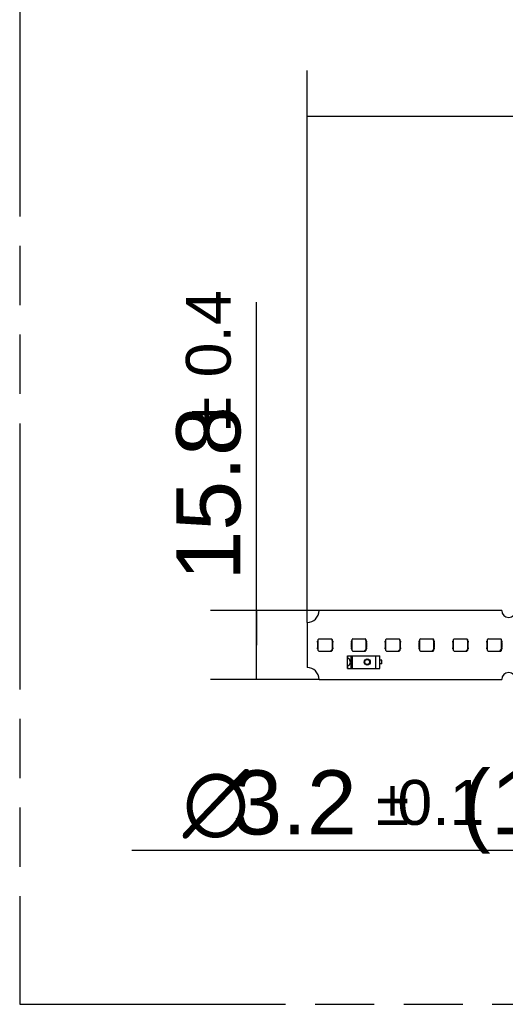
# Model space of a CAD drawing. Header units: millimetres. Extents: x 0 to 210, y 0 to 297.
# Tile 3 of 23: x 50 to 66, y 133 to 165. Entities that reach past the tile are written whole.
import ezdxf
from ezdxf.enums import TextEntityAlignment as Align

# ---------------------------------------------------------------- set-up
doc = ezdxf.new("R2010")
doc.units = ezdxf.units.MM
doc.header["$LTSCALE"] = 19.36
doc.linetypes.add('PHANTOM', pattern=[0.8, 0.45, -0.05, 0.1, -0.05, 0.1, -0.05])
doc.layers.get('0').update_dxf_attribs({"linetype": 'CONTINUOUS'})
doc.layers.add('DEFAULT_3', color=7, linetype='PHANTOM')
doc.layers.add('Z_DIM_2D', color=7, linetype='CONTINUOUS')
doc.styles.add('TEXTSTYLE_3', font='helveticaneueltw1g-ltcn.otf')
doc.styles.add('TEXTSTYLE_4', font='gdt', dxfattribs={"width": 0.7})
doc.dimstyles.new('DIMSTYLE_3', dxfattribs={"dimtxt": 2.1, "dimasz": 3.5, "dimexe": 1.5, "dimexo": 0, "dimgap": 0.525, "dimtad": 1, "dimlfac": 7.000007, "dimdsep": 46, "dimtxsty": 'TEXTSTYLE_3', "dimblk": '_FILLED', "dimblk1": '_FILLED', "dimblk2": '_FILLED', "dimcen": 0.09, "dimclrt": 5, "dimazin": 2, "dimtol": 1, "dimtp": 0.4, "dimtm": 0.4, "dimtfac": 1, "dimtofl": 0, "dimtmove": 0, "dimatfit": 3, "dimldrblk": '_FILLED', "dimfxl": 0, "dimtolj": 1, "dimarcsym": 0})
doc.dimstyles.new('DIMSTYLE_4', dxfattribs={"dimtxt": 2.1, "dimasz": 3.5, "dimexe": 1.5, "dimexo": 0, "dimtad": 1, "dimlfac": 7.000007, "dimdsep": 46, "dimtxsty": 'TEXTSTYLE_3', "dimblk": '_FILLED', "dimblk1": '_FILLED', "dimblk2": '_FILLED', "dimcen": 0.09, "dimclrt": 5, "dimazin": 2, "dimtol": 1, "dimtp": 0.1, "dimtm": 0.1, "dimtfac": 1, "dimtofl": 0, "dimtmove": 0, "dimatfit": 1, "dimldrblk": '_FILLED', "dimfxl": 0, "dimtolj": 1, "dimarcsym": 0})

# ---------------------------------------------------------------- blocks, each defined once
blk = doc.blocks.new('*D6')
at = {"layer": 'Z_DIM_2D', "color": 2, "linetype": 'Continuous', "transparency": 16777216}
for p, q in [((59.546, 145.181), (59.546, 163.26)), ((139.489, 145.181), (139.489, 163.26)), ((59.546, 161.76), (99.517, 161.76)), ((139.489, 161.76), (99.517, 161.76))]:
    blk.add_line(p, q, dxfattribs=at)
at = {"layer": 'Z_DIM_2D', "color": 5, "linetype": 'Continuous', "transparency": 16777216}
for s, height, style, p in [('559.6', 2.1, 'TEXTSTYLE_3', (97.426, 162.285)), ('`', 1.47, 'TEXTSTYLE_4', (101.457, 162.6)), ('0.4', 1.47, 'TEXTSTYLE_3', (103.548, 162.6))]:
    blk.add_text(s, height=height, dxfattribs=dict(at, style=style)).set_placement(p, align=Align.CENTER)
blk = doc.blocks.new('_FILLED')
at = {"color": 0, "linetype": 'ByBlock'}
blk.add_solid([(0, 0), (-1, 0.125), (-1, -0.125)], dxfattribs=at)
blk = doc.blocks.new('_NONE')
blk = doc.blocks.new('*D7')
at = {"layer": 'Z_DIM_2D', "color": 2, "linetype": 'Continuous', "transparency": 16777216}
for p, q in [((57.885, 144.445), (57.885, 155.676)), ((59.939, 145.574), (56.385, 145.574)), ((57.885, 145.574), (57.885, 144.445)), ((57.885, 143.317), (57.885, 144.445)), ((59.939, 143.317), (56.385, 143.317))]:
    blk.add_line(p, q, dxfattribs=at)
at = {"layer": 'Z_DIM_2D', "color": 5, "linetype": 'Continuous', "transparency": 16777216}
for s, height, style, p in [('0.4', 1.47, 'TEXTSTYLE_3', (57.045, 153.208)), ('`', 1.47, 'TEXTSTYLE_4', (57.045, 151.493)), ('15.8', 2.1, 'TEXTSTYLE_3', (57.36, 146.556))]:
    blk.add_text(s, height=height, rotation=90, dxfattribs=dict(at, style=style)).set_placement(p)
blk = doc.blocks.new('_OPEN')
at = {"color": 0, "linetype": 'ByBlock'}
for p, q in [((0, 0), (-1, 0.125)), ((-1, -0.125), (0, 0)), ((-1, 0), (0, 0))]:
    blk.add_line(p, q, dxfattribs=at)
blk = doc.blocks.new('*D9')
at = {"layer": 'Z_DIM_2D', "color": 2, "linetype": 'Continuous', "transparency": 16777216}
for p, q in [((79.361, 143.118), (76.275, 137.716)), ((72.325, 137.716), (53.799, 137.716)), ((76.275, 137.716), (72.325, 137.716))]:
    blk.add_line(p, q, dxfattribs=at)
at = {"layer": 'Z_DIM_2D', "color": 2, "linetype": 'Continuous', "transparency": 16777216, "xscale": 3.5, "yscale": 3.5, "zscale": 3.5, "rotation": 60.25855276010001}
blk.add_blockref('_OPEN', (79.361, 143.118), dxfattribs=at)
at = {"layer": 'Z_DIM_2D', "color": 5, "linetype": 'Continuous', "transparency": 16777216}
for s, height, style, p in [(' (14x)', 2.1, 'TEXTSTYLE_3', (71.275, 138.241)), ('3.2', 2.1, 'TEXTSTYLE_3', (61.175, 138.241)), ('`', 1.47, 'TEXTSTYLE_4', (62.89, 138.556)), ('0.1', 1.47, 'TEXTSTYLE_3', (65.359, 138.556)), ('n', 2.1, 'TEXTSTYLE_4', (57.649, 138.241))]:
    blk.add_text(s, height=height, dxfattribs=dict(at, style=style)).set_placement(p, align=Align.RIGHT)

msp = doc.modelspace()

# ---------------------------------------------------------------- linework, layer by layer
at = {"color": 7, "linetype": 'Continuous'}
for p, q in [((65.9244, 145.5739), (59.9387, 145.5739)), ((59.5458, 145.181), (59.5458, 143.7096)), ((59.8973, 144.5882), (59.8901, 144.5703)), ((59.8901, 144.5346), (59.8901, 144.5703)), ((59.8901, 144.5346), (59.8973, 144.5168)), ((59.8973, 144.5882), (59.9114, 144.5882)), ((59.8973, 144.3739), (59.8973, 144.5168)), ((59.9101, 144.5882), (59.9101, 144.6239)), ((59.9114, 144.3025), (59.9114, 144.5882)), ((59.9134, 144.27), (59.9134, 144.6207)), ((59.9315, 144.6453), (60.3459, 144.6453)), ((60.3426, 144.6421), (59.9348, 144.6421)), ((60.364, 144.6207), (60.364, 144.2992)), ((60.366, 144.5882), (60.366, 144.3025)), ((60.366, 144.5882), (60.3801, 144.5882)), ((60.3673, 144.5882), (60.3673, 144.6239)), ((60.3873, 144.5703), (60.3801, 144.5882)), ((60.3801, 144.5168), (60.3873, 144.5346)), ((60.3801, 144.5168), (60.3801, 144.3739)), ((60.3873, 144.5703), (60.3873, 144.5346)), ((61.0065, 144.5882), (60.9994, 144.5703)), ((60.9994, 144.5346), (60.9994, 144.5703)), ((60.9994, 144.5346), (61.0065, 144.5168)), ((61.0065, 144.5882), (61.0206, 144.5882)), ((61.0065, 144.3739), (61.0065, 144.5168)), ((61.0194, 144.5882), (61.0194, 144.6239)), ((61.0206, 144.3025), (61.0206, 144.5882)), ((61.0226, 144.27), (61.0226, 144.6207)), ((61.0408, 144.6453), (61.4551, 144.6453)), ((61.4519, 144.6421), (61.044, 144.6421)), ((61.4733, 144.6207), (61.4733, 144.2992)), ((61.4753, 144.5882), (61.4753, 144.3025)), ((61.4753, 144.5882), (61.4894, 144.5882)), ((61.4765, 144.5882), (61.4765, 144.6239)), ((61.4965, 144.5703), (61.4894, 144.5882)), ((61.4894, 144.5168), (61.4965, 144.5346)), ((61.4894, 144.5168), (61.4894, 144.3739)), ((61.4965, 144.5703), (61.4965, 144.5346)), ((62.1158, 144.5882), (62.1086, 144.5703)), ((62.1086, 144.5346), (62.1086, 144.5703)), ((62.1086, 144.5346), (62.1158, 144.5168)), ((62.1158, 144.5882), (62.1299, 144.5882)), ((62.1158, 144.3739), (62.1158, 144.5168)), ((62.1286, 144.5882), (62.1286, 144.6239)), ((62.1299, 144.3025), (62.1299, 144.5882)), ((62.1319, 144.27), (62.1319, 144.6207)), ((62.1501, 144.6453), (62.5644, 144.6453)), ((62.5611, 144.6421), (62.1533, 144.6421)), ((62.5825, 144.6207), (62.5825, 144.2992)), ((62.5845, 144.5882), (62.5845, 144.3025)), ((62.5845, 144.5882), (62.5986, 144.5882)), ((62.5858, 144.5882), (62.5858, 144.6239)), ((62.6058, 144.5703), (62.5986, 144.5882)), ((62.5986, 144.5168), (62.6058, 144.5346)), ((62.5986, 144.5168), (62.5986, 144.3739)), ((62.6058, 144.5703), (62.6058, 144.5346)), ((63.225, 144.5882), (63.2179, 144.5703)), ((63.2179, 144.5346), (63.2179, 144.5703)), ((63.2179, 144.5346), (63.225, 144.5168)), ((63.225, 144.5882), (63.2391, 144.5882)), ((63.225, 144.3739), (63.225, 144.5168)), ((63.2379, 144.5882), (63.2379, 144.6239)), ((63.2391, 144.3025), (63.2391, 144.5882)), ((63.2411, 144.27), (63.2411, 144.6207)), ((63.2593, 144.6453), (63.6736, 144.6453)), ((63.6704, 144.6421), (63.2625, 144.6421)), ((63.6918, 144.6207), (63.6918, 144.2992)), ((63.6938, 144.5882), (63.6938, 144.3025)), ((63.6938, 144.5882), (63.7079, 144.5882)), ((63.695, 144.5882), (63.695, 144.6239)), ((63.715, 144.5703), (63.7079, 144.5882)), ((63.7079, 144.5168), (63.715, 144.5346)), ((63.7079, 144.5168), (63.7079, 144.3739)), ((63.715, 144.5703), (63.715, 144.5346)), ((64.3343, 144.5882), (64.3271, 144.5703)), ((64.3271, 144.5346), (64.3271, 144.5703)), ((64.3271, 144.5346), (64.3343, 144.5168)), ((64.3343, 144.5882), (64.3484, 144.5882)), ((64.3343, 144.3739), (64.3343, 144.5168)), ((64.3471, 144.5882), (64.3471, 144.6239)), ((64.3484, 144.3025), (64.3484, 144.5882)), ((64.3504, 144.27), (64.3504, 144.6207)), ((64.3686, 144.6453), (64.7829, 144.6453)), ((64.7796, 144.6421), (64.3718, 144.6421)), ((64.801, 144.6207), (64.801, 144.2992)), ((64.803, 144.5882), (64.803, 144.3025)), ((64.803, 144.5882), (64.8171, 144.5882)), ((64.8043, 144.5882), (64.8043, 144.6239)), ((64.8243, 144.5703), (64.8171, 144.5882)), ((64.8171, 144.5168), (64.8243, 144.5346)), ((64.8171, 144.5168), (64.8171, 144.3739)), ((64.8243, 144.5703), (64.8243, 144.5346)), ((65.4435, 144.5882), (65.4364, 144.5703)), ((65.4364, 144.5346), (65.4364, 144.5703)), ((65.4364, 144.5346), (65.4435, 144.5168)), ((65.4435, 144.5882), (65.4576, 144.5882)), ((65.4435, 144.3739), (65.4435, 144.5168)), ((65.4564, 144.5882), (65.4564, 144.6239)), ((65.4576, 144.3025), (65.4576, 144.5882)), ((65.4596, 144.27), (65.4596, 144.6207)), ((65.4778, 144.6453), (65.8921, 144.6453)), ((65.8889, 144.6421), (65.4811, 144.6421)), ((65.9103, 144.6207), (65.9103, 144.2992)), ((65.9123, 144.5882), (65.9123, 144.3025)), ((65.9123, 144.5882), (65.9264, 144.5882)), ((65.9135, 144.5882), (65.9135, 144.6239)), ((65.9335, 144.5703), (65.9264, 144.5882)), ((65.9264, 144.5168), (65.9335, 144.5346)), ((65.9264, 144.5168), (65.9264, 144.3739)), ((65.9335, 144.5703), (65.9335, 144.5346)), ((59.8973, 144.3739), (59.8901, 144.356)), ((59.8901, 144.3203), (59.8901, 144.356)), ((59.8901, 144.3203), (59.8973, 144.3025)), ((59.9114, 144.3025), (59.8973, 144.3025)), ((59.9101, 144.2667), (59.9101, 144.3025)), ((59.9315, 144.2453), (60.3459, 144.2453)), ((59.9348, 144.2486), (60.3134, 144.2486)), ((60.3126, 144.2478), (60.3648, 144.3)), ((60.3126, 144.2478), (60.3434, 144.2478)), ((60.3648, 144.3), (60.3648, 144.2692)), ((60.3801, 144.3025), (60.366, 144.3025)), ((60.3673, 144.2667), (60.3673, 144.3025)), ((60.3873, 144.356), (60.3801, 144.3739)), ((60.3801, 144.3025), (60.3873, 144.3203)), ((60.3873, 144.356), (60.3873, 144.3203)), ((61.0065, 144.3739), (60.9994, 144.356)), ((60.9994, 144.3203), (60.9994, 144.356)), ((60.9994, 144.3203), (61.0065, 144.3025)), ((61.0206, 144.3025), (61.0065, 144.3025)), ((61.0194, 144.2667), (61.0194, 144.3025)), ((61.0408, 144.2453), (61.4551, 144.2453)), ((61.044, 144.2486), (61.4226, 144.2486)), ((61.4219, 144.2478), (61.474, 144.3)), ((61.4219, 144.2478), (61.4526, 144.2478)), ((61.474, 144.3), (61.474, 144.2692)), ((61.4894, 144.3025), (61.4753, 144.3025)), ((61.4765, 144.2667), (61.4765, 144.3025)), ((61.4965, 144.356), (61.4894, 144.3739)), ((61.4894, 144.3025), (61.4965, 144.3203)), ((61.4965, 144.356), (61.4965, 144.3203)), ((62.1158, 144.3739), (62.1086, 144.356)), ((62.1086, 144.3203), (62.1086, 144.356)), ((62.1086, 144.3203), (62.1158, 144.3025)), ((62.1299, 144.3025), (62.1158, 144.3025)), ((62.1286, 144.2667), (62.1286, 144.3025)), ((62.1501, 144.2453), (62.5644, 144.2453)), ((62.1533, 144.2486), (62.5319, 144.2486)), ((62.5311, 144.2478), (62.5833, 144.3)), ((62.5311, 144.2478), (62.5619, 144.2478)), ((62.5833, 144.3), (62.5833, 144.2692)), ((62.5986, 144.3025), (62.5845, 144.3025)), ((62.5858, 144.2667), (62.5858, 144.3025)), ((62.6058, 144.356), (62.5986, 144.3739)), ((62.5986, 144.3025), (62.6058, 144.3203)), ((62.6058, 144.356), (62.6058, 144.3203)), ((63.225, 144.3739), (63.2179, 144.356)), ((63.2179, 144.3203), (63.2179, 144.356)), ((63.2179, 144.3203), (63.225, 144.3025)), ((63.2391, 144.3025), (63.225, 144.3025)), ((63.2379, 144.2667), (63.2379, 144.3025)), ((63.2593, 144.2453), (63.6736, 144.2453)), ((63.2625, 144.2486), (63.6411, 144.2486)), ((63.6404, 144.2478), (63.6925, 144.3)), ((63.6404, 144.2478), (63.6711, 144.2478)), ((63.6925, 144.3), (63.6925, 144.2692)), ((63.7079, 144.3025), (63.6938, 144.3025)), ((63.695, 144.2667), (63.695, 144.3025)), ((63.715, 144.356), (63.7079, 144.3739)), ((63.7079, 144.3025), (63.715, 144.3203)), ((63.715, 144.356), (63.715, 144.3203)), ((64.3343, 144.3739), (64.3271, 144.356)), ((64.3271, 144.3203), (64.3271, 144.356)), ((64.3271, 144.3203), (64.3343, 144.3025)), ((64.3484, 144.3025), (64.3343, 144.3025)), ((64.3471, 144.2667), (64.3471, 144.3025)), ((64.3686, 144.2453), (64.7829, 144.2453)), ((64.3718, 144.2486), (64.7504, 144.2486)), ((64.7496, 144.2478), (64.8018, 144.3)), ((64.7496, 144.2478), (64.7804, 144.2478)), ((64.8018, 144.3), (64.8018, 144.2692)), ((64.8171, 144.3025), (64.803, 144.3025)), ((64.8043, 144.2667), (64.8043, 144.3025)), ((64.8243, 144.356), (64.8171, 144.3739)), ((64.8171, 144.3025), (64.8243, 144.3203)), ((64.8243, 144.356), (64.8243, 144.3203)), ((65.4435, 144.3739), (65.4364, 144.356)), ((65.4364, 144.3203), (65.4364, 144.356)), ((65.4364, 144.3203), (65.4435, 144.3025)), ((65.4576, 144.3025), (65.4435, 144.3025)), ((65.4564, 144.2667), (65.4564, 144.3025)), ((65.4778, 144.2453), (65.8921, 144.2453)), ((65.4811, 144.2486), (65.8596, 144.2486)), ((65.8589, 144.2478), (65.911, 144.3)), ((65.8589, 144.2478), (65.8896, 144.2478)), ((65.911, 144.3), (65.911, 144.2692)), ((65.9264, 144.3025), (65.9123, 144.3025)), ((65.9135, 144.2667), (65.9135, 144.3025)), ((65.9335, 144.356), (65.9264, 144.3739)), ((65.9264, 144.3025), (65.9335, 144.3203)), ((65.9335, 144.356), (65.9335, 144.3203)), ((60.8744, 143.681), (60.8744, 144.0953)), ((60.8744, 144.0953), (61.9316, 144.0953)), ((61.9316, 143.681), (61.9316, 144.0953)), ((61.9958, 143.9453), (61.9316, 143.9453)), ((61.9958, 143.831), (61.9316, 143.831)), ((61.9958, 143.831), (61.9958, 143.9453)), ((60.8744, 143.681), (61.9316, 143.681)), ((59.9387, 143.3168), (65.9244, 143.3168))]:
    msp.add_line(p, q, dxfattribs=at)
at = {"color": 9, "linetype": 'Continuous'}
for p, q in [((59.9134, 144.6207), (59.9101, 144.6239)), ((59.9315, 144.6453), (59.9348, 144.6421)), ((60.3426, 144.6421), (60.3459, 144.6453)), ((60.3673, 144.6239), (60.364, 144.6207)), ((61.0226, 144.6207), (61.0194, 144.6239)), ((61.0408, 144.6453), (61.044, 144.6421)), ((61.4519, 144.6421), (61.4551, 144.6453)), ((61.4765, 144.6239), (61.4733, 144.6207)), ((62.1319, 144.6207), (62.1286, 144.6239)), ((62.1501, 144.6453), (62.1533, 144.6421)), ((62.5611, 144.6421), (62.5644, 144.6453)), ((62.5858, 144.6239), (62.5825, 144.6207)), ((63.2411, 144.6207), (63.2379, 144.6239)), ((63.2593, 144.6453), (63.2625, 144.6421)), ((63.6704, 144.6421), (63.6736, 144.6453)), ((63.695, 144.6239), (63.6918, 144.6207)), ((64.3504, 144.6207), (64.3471, 144.6239)), ((64.3686, 144.6453), (64.3718, 144.6421)), ((64.7796, 144.6421), (64.7829, 144.6453)), ((64.8043, 144.6239), (64.801, 144.6207)), ((65.4596, 144.6207), (65.4564, 144.6239)), ((65.4778, 144.6453), (65.4811, 144.6421)), ((65.8889, 144.6421), (65.8921, 144.6453)), ((65.9135, 144.6239), (65.9103, 144.6207)), ((59.9101, 144.2667), (59.9134, 144.27)), ((59.9348, 144.2486), (59.9315, 144.2453)), ((60.3459, 144.2453), (60.3434, 144.2478)), ((60.3648, 144.2692), (60.3673, 144.2667)), ((61.0194, 144.2667), (61.0226, 144.27)), ((61.044, 144.2486), (61.0408, 144.2453)), ((61.4551, 144.2453), (61.4526, 144.2478)), ((61.474, 144.2692), (61.4765, 144.2667)), ((62.1286, 144.2667), (62.1319, 144.27)), ((62.1533, 144.2486), (62.1501, 144.2453)), ((62.5644, 144.2453), (62.5619, 144.2478)), ((62.5833, 144.2692), (62.5858, 144.2667)), ((63.2379, 144.2667), (63.2411, 144.27)), ((63.2625, 144.2486), (63.2593, 144.2453)), ((63.6736, 144.2453), (63.6711, 144.2478)), ((63.6925, 144.2692), (63.695, 144.2667)), ((64.3471, 144.2667), (64.3504, 144.27)), ((64.3718, 144.2486), (64.3686, 144.2453)), ((64.7829, 144.2453), (64.7804, 144.2478)), ((64.8018, 144.2692), (64.8043, 144.2667)), ((65.4564, 144.2667), (65.4596, 144.27)), ((65.4811, 144.2486), (65.4778, 144.2453)), ((65.8921, 144.2453), (65.8896, 144.2478)), ((65.911, 144.2692), (65.9135, 144.2667)), ((60.884, 143.9997), (60.884, 144.0953)), ((60.9768, 144.0953), (60.9768, 143.681)), ((61.0387, 143.681), (61.0387, 144.0953)), ((61.7887, 144.0953), (61.7887, 143.681)), ((60.884, 143.681), (60.884, 143.7767))]:
    msp.add_line(p, q, dxfattribs=at)
msp.add_circle((61.5173, 143.8882), 0.1, dxfattribs=at)
at = {"color": 7, "linetype": 'Continuous'}
msp.add_circle((61.5173, 143.8882), 0.0786, dxfattribs=at)
for centre, radius, start, end in [((59.5458, 145.5739), 0.3929, 270, 360), ((66.153, 145.5739), 0.2286, 180, 360), ((59.5458, 143.3168), 0.3929, 0, 90), ((66.153, 143.3168), 0.2286, 0, 180)]:
    msp.add_arc(centre, radius, start, end, dxfattribs=at)
for centre, major_axis, ratio, start_param, end_param in [((59.9316, 144.6239), (0.0152, -0.0152), 0.9987828, 2.3568035, 3.9263818), ((59.9348, 144.6206), (-0.0152, 0.0152), 0.9987828, -0.7847892, 0.7847892), ((60.3426, 144.6206), (0.0152, 0.0152), 0.9987828, -0.7847892, 0.7847892), ((60.3458, 144.6239), (0.0152, 0.0152), 0.9987828, -0.7847892, 0.7847892), ((61.0408, 144.6239), (0.0152, -0.0152), 0.9987828, 2.3568035, 3.9263818), ((61.0441, 144.6206), (-0.0152, 0.0152), 0.9987828, -0.7847892, 0.7847892), ((61.4518, 144.6206), (0.0152, 0.0152), 0.9987828, -0.7847892, 0.7847892), ((61.4551, 144.6239), (0.0152, 0.0152), 0.9987828, -0.7847892, 0.7847892), ((62.1501, 144.6239), (0.0152, -0.0152), 0.9987828, 2.3568035, 3.9263818), ((62.1533, 144.6206), (-0.0152, 0.0152), 0.9987828, -0.7847892, 0.7847892), ((62.5611, 144.6206), (0.0152, 0.0152), 0.9987828, -0.7847892, 0.7847892), ((62.5643, 144.6239), (0.0152, 0.0152), 0.9987828, -0.7847892, 0.7847892), ((63.2593, 144.6239), (0.0152, -0.0152), 0.9987828, 2.3568035, 3.9263818), ((63.2626, 144.6206), (-0.0152, 0.0152), 0.9987828, -0.7847892, 0.7847892), ((63.6703, 144.6206), (0.0152, 0.0152), 0.9987828, -0.7847892, 0.7847892), ((63.6736, 144.6239), (0.0152, 0.0152), 0.9987828, -0.7847892, 0.7847892), ((64.3686, 144.6239), (0.0152, -0.0152), 0.9987828, 2.3568035, 3.9263818), ((64.3718, 144.6206), (-0.0152, 0.0152), 0.9987828, -0.7847892, 0.7847892), ((64.7796, 144.6206), (0.0152, 0.0152), 0.9987828, -0.7847892, 0.7847892), ((64.7828, 144.6239), (0.0152, 0.0152), 0.9987828, -0.7847892, 0.7847892), ((65.4778, 144.6239), (0.0152, -0.0152), 0.9987828, 2.3568035, 3.9263818), ((65.4811, 144.6206), (-0.0152, 0.0152), 0.9987828, -0.7847892, 0.7847892), ((65.8889, 144.6206), (0.0152, 0.0152), 0.9987828, -0.7847892, 0.7847892), ((65.8921, 144.6239), (0.0152, 0.0152), 0.9987828, -0.7847892, 0.7847892), ((59.9316, 144.2668), (0.0152, 0.0152), 0.9987828, -3.9263818, -2.3568035), ((59.9348, 144.27), (-0.0152, -0.0152), 0.9987828, -0.7847892, 0.7847892), ((60.3433, 144.2693), (0.0152, -0.0152), 0.9987828, -0.7847892, 0.7847892), ((60.3458, 144.2668), (0.0152, -0.0152), 0.9987828, -0.7847892, 0.7847892), ((61.0408, 144.2668), (0.0152, 0.0152), 0.9987828, -3.9263818, -2.3568035), ((61.0441, 144.27), (-0.0152, -0.0152), 0.9987828, -0.7847892, 0.7847892), ((61.4526, 144.2693), (0.0152, -0.0152), 0.9987828, -0.7847892, 0.7847892), ((61.4551, 144.2668), (0.0152, -0.0152), 0.9987828, -0.7847892, 0.7847892), ((62.1501, 144.2668), (0.0152, 0.0152), 0.9987828, -3.9263818, -2.3568035), ((62.1533, 144.27), (-0.0152, -0.0152), 0.9987828, -0.7847892, 0.7847892), ((62.5618, 144.2693), (0.0152, -0.0152), 0.9987828, -0.7847892, 0.7847892), ((62.5643, 144.2668), (0.0152, -0.0152), 0.9987828, -0.7847892, 0.7847892), ((63.2593, 144.2668), (0.0152, 0.0152), 0.9987828, -3.9263818, -2.3568035), ((63.2626, 144.27), (-0.0152, -0.0152), 0.9987828, -0.7847892, 0.7847892), ((63.6711, 144.2693), (0.0152, -0.0152), 0.9987828, -0.7847892, 0.7847892), ((63.6736, 144.2668), (0.0152, -0.0152), 0.9987828, -0.7847892, 0.7847892), ((64.3686, 144.2668), (0.0152, 0.0152), 0.9987828, -3.9263818, -2.3568035), ((64.3718, 144.27), (-0.0152, -0.0152), 0.9987828, -0.7847892, 0.7847892), ((64.7804, 144.2693), (0.0152, -0.0152), 0.9987828, -0.7847892, 0.7847892), ((64.7828, 144.2668), (0.0152, -0.0152), 0.9987828, -0.7847892, 0.7847892), ((65.4778, 144.2668), (0.0152, 0.0152), 0.9987828, -3.9263818, -2.3568035), ((65.4811, 144.27), (-0.0152, -0.0152), 0.9987828, -0.7847892, 0.7847892), ((65.8896, 144.2693), (0.0152, -0.0152), 0.9987828, -0.7847892, 0.7847892), ((65.8921, 144.2668), (0.0152, -0.0152), 0.9987828, -0.7847892, 0.7847892), ((60.8985, 143.8882), (0, 0.1143), 0.5773503, -3.3631932, 0.2216005)]:
    msp.add_ellipse(centre, major_axis=major_axis, ratio=ratio, start_param=start_param, end_param=end_param, dxfattribs=at)
for points, knots in [([(60.884, 143.9997), (60.8825, 143.9991), (60.8803, 143.998), (60.878, 143.9959), (60.8766, 143.9941), (60.8756, 143.9921), (60.8749, 143.9899), (60.8745, 143.9875), (60.8744, 143.9858), (60.8744, 143.9849)], [0, 0, 0, 0, 0.2604067, 0.3794557, 0.495522, 0.6124946, 0.7338942, 0.8624553, 1, 1, 1, 1]), ([(60.8744, 143.7914), (60.8744, 143.7906), (60.8745, 143.7889), (60.8749, 143.7865), (60.8756, 143.7843), (60.8766, 143.7823), (60.878, 143.7805), (60.8803, 143.7784), (60.8825, 143.7773), (60.884, 143.7767)], [0, 0, 0, 0, 0.1375447, 0.2661058, 0.3875054, 0.504478, 0.6205443, 0.7395933, 1, 1, 1, 1])]:
    msp.add_open_spline(points, degree=3, knots=knots, dxfattribs=at)
at = {"layer": 'DEFAULT_3', "color": 91, "linetype": 'PHANTOM', "true_color": 0x80ff80}
msp.add_line((50.1286, 182.68), (50.1286, 132.68), dxfattribs=at)
at = {"layer": 'DEFAULT_3', "color": 81, "linetype": 'PHANTOM', "true_color": 0x99ff99}
msp.add_line((50.1286, 132.68), (150.1286, 132.68), dxfattribs=at)

# ---------------------------------------------------------------- dimensions: what is measured, and where the dimension line sits
at = {"layer": 'Z_DIM_2D', "color": 2, "linetype": 'Continuous'}
dim = msp.add_linear_dim(base=(139.4886, 161.7596), p1=(59.5458, 145.181), p2=(139.4886, 145.181), dimstyle='DIMSTYLE_3', override={"dimblk1": 'NONE', "dimblk2": 'NONE', "dimsah": 1}, dxfattribs=at)
dim.commit()
dim.dimension.update_dxf_attribs({"geometry": '*D6', "text_midpoint": (99.5172, 161.7596), "dimtype": 160})
dim = msp.add_linear_dim(base=(57.8855, 143.3168), p1=(59.9387, 145.5739), p2=(59.9387, 143.3168), angle=270, dimstyle='DIMSTYLE_3', override={"dimblk1": 'NONE', "dimblk2": 'NONE', "dimsah": 1}, dxfattribs=at)
dim.commit()
dim.dimension.update_dxf_attribs({"geometry": '*D7', "text_midpoint": (57.8855, 151.1164), "dimtype": 160})
dim = msp.add_diameter_dim_2p(p1=(79.361, 143.1183), p2=(79.5878, 143.5152), text='%%c<> (14x)', dimstyle='DIMSTYLE_4', override={"dimtih": 1, "dimtoh": 1, "dimpost": '<>', "dimblk1": 'OPEN', "dimblk2": 'OPEN', "dimsah": 1}, dxfattribs=at)
dim.commit()
dim.dimension.update_dxf_attribs({"geometry": '*D9', "text_midpoint": (63.0618, 139.2912), "dimtype": 163})

doc.saveas('drawing.dxf')
